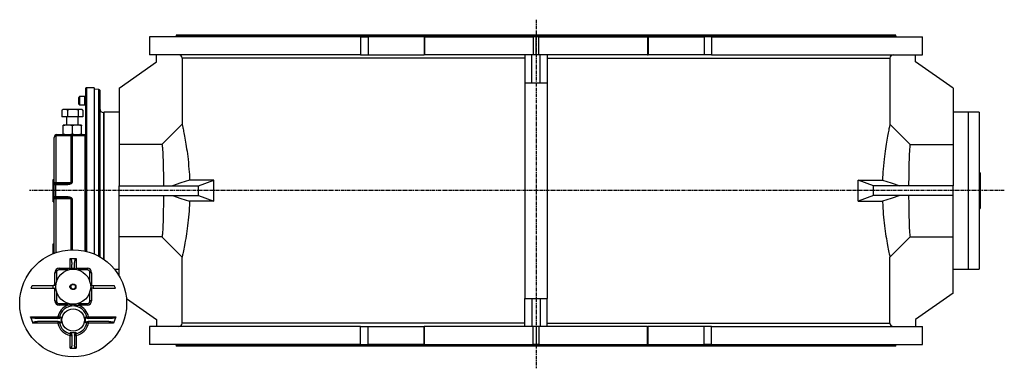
# Model space of a CAD drawing. Extents: x 912 to 7049, y 426 to 5475.
# Tile 1 of 5: x 927 to 4444, y 426 to 1670. Entities that reach past the tile are written whole.
import ezdxf

# ---------------------------------------------------------------- set-up
doc = ezdxf.new("R2010")
doc.units = 0
doc.linetypes.add('CENTERX2', pattern=[20.32, 12.7, -2.54, 2.54, -2.54])
doc.layers.get('0').update_dxf_attribs({"linetype": 'CONTINUOUS'})
doc.layers.add('FORMAT', color=7, linetype='CONTINUOUS')

msp = doc.modelspace()

# ---------------------------------------------------------------- linework, layer by layer
at = {"color": 7, "linetype": 'CONTINUOUS'}
for p, q in [((1391.4, 1608.6), (1391.4, 1544.6)), ((2144.9, 1608.6), (1391.4, 1608.6)), ((1486.4, 1614.6), (1486.4, 1610.6)), ((4056.4, 1614.6), (1486.4, 1614.6)), ((2144.9, 1608.6), (2171.4, 1608.6)), ((2144.9, 1608.6), (2144.9, 1544.6)), ((2171.4, 1608.6), (2171.4, 1544.6)), ((2371.4, 1608.6), (2171.4, 1608.6)), ((2371.4, 1608.6), (2371.4, 1544.6)), ((2371.4, 1608.6), (2373.1, 1608.6)), ((2373.1, 1608.6), (2373.1, 1544.6)), ((2373.1, 1608.6), (2761.4, 1608.6)), ((2761.4, 1608.6), (2761.4, 1544.6)), ((2771.4, 1608.6), (2761.4, 1608.6)), ((2771.4, 1544.6), (2771.4, 1608.6)), ((2781.4, 1608.6), (2771.4, 1608.6)), ((2781.4, 1544.6), (2781.4, 1608.6)), ((2781.4, 1608.6), (3169.6, 1608.6)), ((3169.6, 1608.6), (3169.6, 1544.6)), ((3171.4, 1608.6), (3169.6, 1608.6)), ((3171.4, 1608.6), (3171.4, 1544.6)), ((3171.4, 1608.6), (3371.4, 1608.6)), ((3371.4, 1608.6), (3371.4, 1544.6)), ((3397.9, 1608.6), (3371.4, 1608.6)), ((3397.9, 1608.6), (3397.9, 1544.6)), ((3397.9, 1608.6), (4151.4, 1608.6)), ((4056.4, 1610.6), (4056.4, 1614.6)), ((4151.4, 1544.6), (4151.4, 1608.6)), ((1282.4, 1425.8), (1416.4, 1519.6)), ((2144.9, 1544.6), (1391.4, 1544.6)), ((1416.4, 1519.6), (1416.4, 1544.6)), ((1507.5, 1532.6), (1507.5, 1296.6)), ((2144.9, 1544.6), (2171.4, 1544.6)), ((2171.4, 1544.6), (2371.4, 1544.6)), ((2373.1, 1544.6), (2371.4, 1544.6)), ((2761.4, 1544.6), (2373.1, 1544.6)), ((2731.4, 1544.6), (2731.4, 1543.3)), ((2731.4, 1543.3), (2731.4, 1444.6)), ((2756.4, 1444.6), (2756.4, 1544.6)), ((2771.4, 1544.6), (2761.4, 1544.6)), ((2781.4, 1544.6), (2771.4, 1544.6)), ((3169.6, 1544.6), (2781.4, 1544.6)), ((2786.4, 1444.6), (2786.4, 1544.6)), ((2811.4, 1544.6), (2811.4, 1543.3)), ((2811.4, 1543.3), (2811.4, 1444.6)), ((3169.6, 1544.6), (3171.4, 1544.6)), ((3371.4, 1544.6), (3171.4, 1544.6)), ((3397.9, 1544.6), (3371.4, 1544.6)), ((3397.9, 1544.6), (4151.4, 1544.6)), ((4035.3, 1532.6), (4035.3, 1296.6)), ((4126.4, 1519.6), (4126.4, 1544.6)), ((4260.4, 1425.8), (4126.4, 1519.6)), ((2731.4, 1444.6), (2811.4, 1444.6)), ((2731.4, 1444.6), (2731.4, 674.6)), ((2811.4, 1444.6), (2811.4, 674.6)), ((1163.4, 1397.3), (1163.4, 1425.1)), ((1193.4, 1427.1), (1165.4, 1427.1)), ((1193.4, 1427.1), (1193.4, 833.3)), ((1210.5, 1420.8), (1193.4, 1421.7)), ((1213.4, 1417.8), (1213.4, 823.4)), ((1282.4, 1425.8), (1282.4, 1339.3)), ((4260.4, 1425.8), (4260.4, 1339.3)), ((1138.4, 1368.6), (1138.4, 1392.6)), ((1160.4, 1395.6), (1141.4, 1395.6)), ((1163.4, 1397.3), (1163.4, 1397.2)), ((1163.4, 1260.2), (1163.4, 1397.2)), ((1077.9, 1346.7), (1079, 1347.3)), ((1077.9, 1346.7), (1077.9, 1323.6)), ((1082.9, 1349.6), (1078.9, 1347.3)), ((1088.2, 1349.6), (1082.9, 1349.6)), ((1117.2, 1349.6), (1088.2, 1349.6)), ((1098.4, 1346.7), (1098.4, 1323.6)), ((1144.4, 1349.6), (1117.2, 1349.6)), ((1135.9, 1346.7), (1135.9, 1323.6)), ((1141.4, 1365.6), (1160.4, 1365.6)), ((1147.9, 1349.6), (1144.4, 1349.6)), ((1151.8, 1347.3), (1147.9, 1349.6)), ((1152.8, 1346.7), (1152.8, 1323.6)), ((1228.4, 1337.9), (1227.6, 1337.9)), ((1282.4, 1339.6), (1228.4, 1339.6)), ((1228.4, 813.8), (1228.4, 1339.6)), ((1282.4, 1339.3), (1282.4, 1077.1)), ((4314.4, 1339.6), (4260.4, 1339.6)), ((4260.4, 1339.3), (4260.4, 1077.1)), ((4354.4, 1339.6), (4314.4, 1339.6)), ((4354.4, 1339.6), (4354.4, 779.6)), ((1098.4, 1323.6), (1077.9, 1323.6)), ((1094.4, 1323.6), (1094.4, 1293.6)), ((1135.9, 1323.6), (1098.4, 1323.6)), ((1152.8, 1323.6), (1135.9, 1323.6)), ((1136.4, 1293.6), (1136.4, 1323.6)), ((1082.9, 1290.7), (1082.9, 1293.6)), ((1099.1, 1293.6), (1082.9, 1293.6)), ((1082.9, 1262.5), (1082.9, 1290.7)), ((1131.6, 1293.6), (1099.1, 1293.6)), ((1115.4, 1262.5), (1115.4, 1290.7)), ((1147.9, 1293.6), (1131.6, 1293.6)), ((1147.9, 1293.6), (1147.9, 1290.7)), ((1147.9, 1262.5), (1147.9, 1290.7)), ((1050.4, 1089.6), (1050.4, 1249.6)), ((1060.4, 1259.6), (1115.3, 1259.6)), ((1082.9, 1259.6), (1082.9, 1262.5)), ((1115.3, 1259.6), (1160.4, 1259.6)), ((1147.9, 1262.5), (1147.9, 1259.6)), ((1435.4, 1224.1), (1282.4, 1224.1)), ((4107.4, 1224.1), (4260.4, 1224.1)), ((1047.4, 1019.6), (1047.4, 1099.6)), ((1047.4, 1099.6), (1050.4, 1099.6)), ((1620.7, 1097.1), (1534.1, 1097.1)), ((1565.9, 1077.1), (1620.7, 1097.1)), ((1620.7, 1022.1), (1620.7, 1097.1)), ((3922.1, 1097.1), (4008.6, 1097.1)), ((3922.1, 1022.1), (3922.1, 1097.1)), ((3976.8, 1077.1), (3922.1, 1097.1)), ((4356.9, 1123.8), (4354.4, 1123.8)), ((4356.9, 1123.8), (4356.9, 1123.2)), ((4356.9, 1123.2), (4356.9, 1111)), ((4356.9, 1111), (4356.9, 1110.4)), ((4356.9, 1110.4), (4356.9, 1107.1)), ((4356.9, 1107.1), (4356.9, 1106.5)), ((4356.9, 1106.5), (4356.9, 1087.9)), ((1050.4, 1079.9), (1050.4, 1089.6)), ((1050.4, 1039.6), (1050.4, 1079.6)), ((1055.4, 1084.6), (1089, 1084.6)), ((1282.4, 1042.1), (1282.4, 1077.1)), ((1282.4, 1077.1), (1565.9, 1077.1)), ((4260.4, 1077.1), (3976.8, 1077.1)), ((4260.4, 1042.1), (4260.4, 1077.1)), ((4354.4, 1070.6), (4356.9, 1070.6)), ((4356.9, 1087.9), (4356.9, 1087.3)), ((4356.9, 1087.3), (4356.9, 1084)), ((4356.9, 1084), (4356.9, 1083.4)), ((4356.9, 1083.4), (4356.9, 1071.3)), ((4356.9, 1071.3), (4356.9, 1070.6)), ((4356.9, 1070.6), (4356.9, 1065.5)), ((4356.9, 1065.5), (4356.9, 1064.9)), ((4356.9, 1064.9), (4356.9, 1054.3)), ((1050.4, 1029.6), (1050.4, 1039.3)), ((1050.4, 836.2), (1050.4, 1029.6)), ((1089, 1034.6), (1055.4, 1034.6)), ((1282.4, 1042.1), (1565.9, 1042.1)), ((1282.4, 779.8), (1282.4, 1042.1)), ((1620.7, 1022.1), (1534.1, 1022.1)), ((1565.9, 1042.1), (1620.7, 1022.1)), ((3976.8, 1042.1), (3922.1, 1022.1)), ((3922.1, 1022.1), (4008.6, 1022.1)), ((4260.4, 1042.1), (3976.8, 1042.1)), ((4260.4, 779.8), (4260.4, 1042.1)), ((4356.9, 1048.5), (4354.4, 1048.5)), ((4356.9, 1054.3), (4356.9, 1053.7)), ((4356.9, 1053.7), (4356.9, 1048.5)), ((4356.9, 1048.5), (4356.9, 1047.9)), ((4356.9, 1047.9), (4356.9, 1035.7)), ((4356.9, 1035.7), (4356.9, 1035.2)), ((4356.9, 1035.2), (4356.9, 1028)), ((4356.9, 1028), (4356.9, 1026.9)), ((4356.9, 1026.9), (4356.9, 1015.7)), ((1047.4, 1019.6), (1050.4, 1019.6)), ((4354.4, 1002.4), (4356.9, 1002.4)), ((4354.4, 995.4), (4356.9, 995.4)), ((4356.9, 1015.7), (4356.9, 1015.2)), ((4356.9, 1015.2), (4356.9, 1003)), ((4356.9, 1003), (4356.9, 1002.4)), ((4356.9, 1002.4), (4356.9, 1000.2)), ((4356.9, 1000.2), (4356.9, 999.6)), ((4356.9, 999.6), (4356.9, 996)), ((4356.9, 996), (4356.9, 995.4)), ((1435.4, 895), (1282.4, 895)), ((4107.4, 895), (4260.4, 895)), ((1047.4, 869.6), (1050.4, 869.6)), ((1047.4, 835), (1047.4, 869.6)), ((1107.4, 817.7), (1129.4, 817.7)), ((1507.5, 586.6), (1507.5, 822.6)), ((4035.3, 586.6), (4035.3, 822.6)), ((1100.9, 776.7), (1068.4, 776.7)), ((1113.4, 782), (1113.4, 796.3)), ((1123.4, 782), (1113.4, 782)), ((1113.4, 782), (1113.4, 779)), ((1123.4, 782), (1123.4, 796.3)), ((1123.4, 782), (1123.4, 779)), ((1168.4, 776.7), (1135.9, 776.7)), ((1265.4, 779.6), (1282.4, 779.6)), ((1282.4, 755.6), (1282.4, 779.8)), ((4260.4, 693.4), (4260.4, 779.8)), ((4260.4, 779.6), (4314.4, 779.6)), ((4314.4, 779.6), (4354.4, 779.6)), ((1058.4, 766.7), (1058.4, 734.2)), ((1178.4, 734.2), (1178.4, 766.7)), ((967.8, 711.7), (971.7, 721.7)), ((967.8, 711.7), (1046.6, 711.7)), ((971.7, 721.7), (1047.1, 721.7)), ((1046.6, 711.7), (1047.1, 721.7)), ((1046.6, 711.7), (1056.1, 711.7)), ((1056.1, 721.7), (1047.1, 721.7)), ((1105.9, 719.7), (1108.8, 719.7)), ((1105.9, 713.7), (1105.9, 719.7)), ((1105.9, 713.7), (1108.8, 713.7)), ((1180.7, 721.7), (1189.7, 721.7)), ((1190.2, 711.7), (1180.7, 711.7)), ((1189.7, 721.7), (1190.2, 711.7)), ((1189.7, 721.7), (1265, 721.7)), ((1190.2, 711.7), (1269, 711.7)), ((1269, 711.7), (1265, 721.7)), ((1058.4, 699.2), (1058.4, 666.7)), ((1178.4, 666.7), (1178.4, 699.2)), ((1308.6, 675.1), (1416.4, 599.6)), ((2731.4, 674.6), (2811.4, 674.6)), ((2731.4, 575.9), (2731.4, 674.6)), ((2756.4, 674.6), (2756.4, 574.6)), ((2786.4, 674.6), (2786.4, 574.6)), ((2811.4, 575.9), (2811.4, 674.6)), ((4260.4, 693.4), (4126.4, 599.6)), ((1068.4, 656.7), (1100.9, 656.7)), ((1113.3, 654.4), (1113.3, 654.2)), ((1113.3, 654.2), (1123.4, 654.2)), ((1113.4, 650.5), (1113.4, 653.7)), ((1123.4, 654.2), (1123.5, 654.4)), ((1123.4, 653.7), (1123.4, 650.5)), ((1135.9, 656.7), (1168.4, 656.7)), ((965.6, 609.1), (974.4, 587.1)), ((1064.8, 603.1), (987.8, 603.1)), ((1075.5, 608.5), (1075.5, 606.8)), ((1075.5, 606.8), (1075.5, 598.1)), ((1075.5, 598.1), (1075.5, 589.4)), ((1161.3, 606.8), (1161.3, 608.5)), ((1161.3, 606.8), (1161.3, 598.1)), ((1161.3, 598.1), (1161.3, 589.4)), ((1249, 603.1), (1172, 603.1)), ((1271.2, 609.1), (1262.3, 587.1)), ((1416.4, 599.6), (1416.4, 574.6)), ((4126.4, 599.6), (4126.4, 574.6)), ((1064.7, 593.1), (991.1, 593.1)), ((1075.5, 589.4), (1075.5, 587.7)), ((1161.3, 587.7), (1161.3, 589.4)), ((1245.7, 593.1), (1172, 593.1)), ((1391.4, 574.6), (1391.4, 510.6)), ((2144.9, 574.6), (1391.4, 574.6)), ((2144.9, 574.6), (2171.4, 574.6)), ((2144.9, 510.6), (2144.9, 574.6)), ((2171.4, 510.6), (2171.4, 574.6)), ((2171.4, 574.6), (2371.4, 574.6)), ((2371.4, 510.6), (2371.4, 574.6)), ((2373.1, 574.6), (2371.4, 574.6)), ((2373.1, 510.6), (2373.1, 574.6)), ((2761.4, 574.6), (2373.1, 574.6)), ((2731.4, 574.6), (2731.4, 575.9)), ((2761.4, 510.6), (2761.4, 574.6)), ((2771.4, 574.6), (2761.4, 574.6)), ((2771.4, 574.6), (2771.4, 510.6)), ((2781.4, 574.6), (2771.4, 574.6)), ((2781.4, 574.6), (2781.4, 510.6)), ((3169.6, 574.6), (2781.4, 574.6)), ((2811.4, 574.6), (2811.4, 575.9)), ((3169.6, 510.6), (3169.6, 574.6)), ((3169.6, 574.6), (3171.4, 574.6)), ((3171.4, 510.6), (3171.4, 574.6)), ((3371.4, 574.6), (3171.4, 574.6)), ((3371.4, 510.6), (3371.4, 574.6)), ((3397.9, 574.6), (3371.4, 574.6)), ((3397.9, 510.6), (3397.9, 574.6)), ((3397.9, 574.6), (4151.4, 574.6)), ((4151.4, 510.6), (4151.4, 574.6)), ((1108.2, 553.1), (1110.1, 553.1)), ((1110.1, 553.1), (1118.4, 553.1)), ((1113.4, 543.5), (1113.4, 508.2)), ((1118.4, 553.1), (1126.6, 553.1)), ((1123.4, 543.5), (1123.4, 508.2)), ((1126.6, 553.1), (1128.6, 553.1)), ((1107.4, 497.7), (1129.4, 497.7)), ((2144.9, 510.6), (1391.4, 510.6)), ((1486.4, 508.6), (1486.4, 504.6)), ((4056.4, 504.6), (1486.4, 504.6)), ((2144.9, 510.6), (2171.4, 510.6)), ((2371.4, 510.6), (2171.4, 510.6)), ((2371.4, 510.6), (2373.1, 510.6)), ((2373.1, 510.6), (2761.4, 510.6)), ((2771.4, 510.6), (2761.4, 510.6)), ((2781.4, 510.6), (2771.4, 510.6)), ((2781.4, 510.6), (3169.6, 510.6)), ((3171.4, 510.6), (3169.6, 510.6)), ((3171.4, 510.6), (3371.4, 510.6)), ((3397.9, 510.6), (3371.4, 510.6)), ((3397.9, 510.6), (4151.4, 510.6)), ((4056.4, 504.6), (4056.4, 508.6))]:
    msp.add_line(p, q, dxfattribs=at)
at = {"color": 8, "linetype": 'CONTINUOUS'}
for p, q in [((4056.4, 1610.6), (1486.4, 1610.6)), ((2731.4, 1532.6), (1507.5, 1532.6)), ((2811.4, 1532.6), (4035.3, 1532.6)), ((1165.4, 1427.1), (1165.4, 842.8)), ((1210.5, 825), (1210.5, 1420.8)), ((1141.4, 1395.6), (1141.4, 1365.6)), ((1160.4, 1394.5), (1160.4, 1395.6)), ((1160.4, 1394.4), (1160.4, 1394.5)), ((1160.4, 1365.6), (1160.4, 1394.4)), ((1227.6, 1337.9), (1227.6, 814.4)), ((4314.4, 1339.6), (4314.4, 779.6)), ((1111.6, 1254.6), (1056.7, 1254.9)), ((1056.7, 1254.9), (1056.7, 1089.2)), ((1111.6, 1089.2), (1111.6, 1254.6)), ((1115.3, 1259.6), (1115.3, 1254.9)), ((1115.3, 1254.9), (1115.3, 1089.2)), ((1160.4, 1254.9), (1115.3, 1254.9)), ((1160.4, 1259.6), (1160.4, 1254.9)), ((1161.7, 1255), (1160.4, 1254.9)), ((1161.7, 843.7), (1161.7, 1255)), ((1163.5, 1255.7), (1163.5, 843.3)), ((4354.4, 1123.2), (4356.9, 1123.2)), ((4354.4, 1111), (4356.9, 1111)), ((4354.4, 1110.4), (4356.9, 1110.4)), ((4354.4, 1107.1), (4356.9, 1107.1)), ((4354.4, 1106.5), (4356.9, 1106.5)), ((1055.4, 1084.6), (1055.4, 1079.9)), ((1055.4, 1079.9), (1055.4, 1039.3)), ((1089, 1079.9), (1055.4, 1079.9)), ((1089, 1079.9), (1089, 1084.6)), ((1115.3, 1089.2), (1113.2, 1086.4)), ((1565.9, 1042.1), (1565.9, 1077.1)), ((3976.8, 1042.1), (3976.8, 1077.1)), ((4354.4, 1087.9), (4356.9, 1087.9)), ((4354.4, 1087.3), (4356.9, 1087.3)), ((4354.4, 1084), (4356.9, 1084)), ((4354.4, 1083.4), (4356.9, 1083.4)), ((4354.4, 1071.3), (4356.9, 1071.3)), ((4354.4, 1065.5), (4356.9, 1065.5)), ((4354.4, 1064.9), (4356.9, 1064.9)), ((1055.4, 1039.3), (1089, 1039.3)), ((1055.4, 1039.3), (1055.4, 1034.6)), ((1056.7, 1030), (1056.7, 838.5)), ((1089, 1039.3), (1089, 1034.6)), ((1111.6, 848.6), (1111.6, 1030)), ((1113.2, 1032.7), (1115.3, 1030)), ((1115.3, 1030), (1115.3, 848.7)), ((4354.4, 1054.3), (4356.9, 1054.3)), ((4354.4, 1053.7), (4356.9, 1053.7)), ((4354.4, 1047.9), (4356.9, 1047.9)), ((4354.4, 1035.7), (4356.9, 1035.7)), ((4354.4, 1035.2), (4356.9, 1035.2)), ((4354.4, 1028), (4356.9, 1028)), ((4354.4, 1026.9), (4356.9, 1026.9)), ((4354.4, 1015.7), (4356.9, 1015.7)), ((4354.4, 1015.2), (4356.9, 1015.2)), ((4354.4, 1003), (4356.9, 1003)), ((4354.4, 1000.2), (4356.9, 1000.2)), ((4354.4, 999.6), (4356.9, 999.6)), ((4354.4, 996), (4356.9, 996)), ((1107.4, 782.7), (1107.4, 817.7)), ((1129.4, 817.7), (1129.4, 782.7)), ((1068.4, 776.7), (1068.4, 782.7)), ((1068.4, 782.7), (1107.4, 782.7)), ((1129.4, 782.7), (1168.4, 782.7)), ((1168.4, 782.7), (1168.4, 776.7)), ((1052.4, 721.7), (1052.4, 766.7)), ((1058.4, 766.7), (1052.4, 766.7)), ((1184.4, 766.7), (1178.4, 766.7)), ((1184.4, 766.7), (1184.4, 721.7)), ((1052.4, 666.7), (1052.4, 711.7)), ((1184.4, 711.7), (1184.4, 666.7)), ((1052.4, 666.7), (1058.4, 666.7)), ((1068.4, 650.7), (1068.4, 656.7)), ((1099.2, 650.7), (1068.4, 650.7)), ((1110.4, 652.1), (1110.4, 654.7)), ((1126.4, 654.7), (1126.4, 652.1)), ((1168.4, 650.7), (1137.6, 650.7)), ((1168.4, 650.7), (1168.4, 656.7)), ((1184.4, 666.7), (1178.4, 666.7)), ((965.6, 609.1), (1063.5, 609.1)), ((1063.5, 609.1), (1063.5, 603.1)), ((1173.3, 603.1), (1173.3, 609.1)), ((1173.3, 609.1), (1271.2, 609.1)), ((1063.5, 587.1), (974.4, 587.1)), ((1063.5, 593.1), (1063.5, 587.1)), ((1173.3, 587.1), (1173.3, 593.1)), ((1262.3, 587.1), (1173.3, 587.1)), ((2731.4, 586.6), (1507.5, 586.6)), ((2811.4, 586.6), (4035.3, 586.6)), ((1107.4, 497.7), (1107.4, 543.2)), ((1107.4, 543.2), (1113.4, 543.2)), ((1123.4, 543.2), (1129.4, 543.2)), ((1129.4, 543.2), (1129.4, 497.7)), ((4056.4, 508.6), (1486.4, 508.6))]:
    msp.add_line(p, q, dxfattribs=at)
at = {"color": 7, "linetype": 'CONTINUOUS', "flags": 128}
for points in [[(1507.5, 1296.6), (1482.9, 1271.9), (1435.4, 1224.1)], [(1507.5, 1296.6), (1507.7, 1295.6), (1508, 1294.2), (1508.3, 1292.3), (1508.8, 1289.9), (1509.4, 1287.1), (1510.1, 1283.8), (1510.9, 1280), (1511.8, 1275.8), (1512.8, 1271.1), (1513.8, 1266), (1514.9, 1260.2), (1516.1, 1254), (1517.3, 1247.3), (1518.6, 1240.2), (1519.8, 1233.1), (1521.1, 1225.6), (1522.3, 1217.7), (1523.6, 1209.4), (1524.9, 1200.5), (1526.1, 1191.3), (1527.3, 1181.6), (1528.5, 1171.7), (1529.7, 1160.3), (1530.8, 1148.5), (1531.9, 1136.4), (1532.6, 1126.8), (1533.2, 1117), (1533.7, 1107.1), (1534.1, 1097.1)], [(4035.3, 1296.6), (4035.1, 1295.6), (4034.8, 1294.2), (4034.4, 1292.3), (4033.9, 1289.9), (4033.3, 1287.1), (4032.6, 1283.8), (4031.8, 1280), (4030.9, 1275.8), (4030, 1271.1), (4029, 1266), (4027.8, 1260.2), (4026.7, 1254), (4025.4, 1247.3), (4024.1, 1240.2), (4022.9, 1233.1), (4021.7, 1225.6), (4020.4, 1217.7), (4019.2, 1209.4), (4017.9, 1200.5), (4016.6, 1191.3), (4015.4, 1181.6), (4014.2, 1171.7), (4013, 1160.3), (4011.9, 1148.5), (4010.9, 1136.4), (4010.2, 1126.8), (4009.6, 1117), (4009.1, 1107.1), (4008.6, 1097.1)], [(4035.3, 1296.6), (4059.9, 1271.9), (4107.4, 1224.1)], [(1435.4, 1224.1), (1435.7, 1223.1), (1436.1, 1221.5), (1436.4, 1219.4), (1436.7, 1216.6), (1437.1, 1213.4), (1437.4, 1209), (1437.8, 1203.9), (1438.1, 1198.2), (1438.5, 1191.8), (1438.8, 1184.9), (1439.1, 1177.4), (1439.3, 1169.3), (1439.6, 1160.7), (1439.8, 1151.7), (1440, 1142.3), (1440.2, 1132.5), (1440.4, 1122.3), (1440.5, 1111.8), (1440.6, 1101.2), (1440.7, 1090.3), (1440.7, 1083.7), (1440.8, 1077.1)], [(4107.4, 1224.1), (4107, 1223.1), (4106.7, 1221.5), (4106.4, 1219.4), (4106, 1216.6), (4105.7, 1213.4), (4105.3, 1209), (4105, 1203.9), (4104.6, 1198.2), (4104.3, 1191.8), (4104, 1184.9), (4103.7, 1177.4), (4103.4, 1169.3), (4103.2, 1160.7), (4102.9, 1151.7), (4102.7, 1142.3), (4102.5, 1132.5), (4102.4, 1122.3), (4102.2, 1111.8), (4102.1, 1101.2), (4102, 1090.3), (4102, 1083.7), (4102, 1077.1)], [(1534.1, 1097.1), (1503.3, 1087.3), (1472.5, 1077.1)], [(4008.6, 1097.1), (4039.5, 1087.3), (4070.2, 1077.1)], [(1440.8, 1042.1), (1440.7, 1032), (1440.7, 1022), (1440.6, 1012.2), (1440.5, 1002.5), (1440.3, 993.1), (1440.1, 983.1), (1440, 973.4), (1439.7, 964.1), (1439.5, 955.3), (1439.2, 946.9), (1439, 939.1), (1438.7, 931.7), (1438.3, 925), (1438, 918.9), (1437.7, 913.4), (1437.3, 908.6), (1436.9, 904.4), (1436.6, 901), (1436.2, 898.3), (1435.8, 896.3), (1435.4, 895)], [(1472.5, 1042.1), (1503.3, 1031.9), (1534.1, 1022.1)], [(1534.1, 1022.1), (1534, 1019.3), (1533.5, 1008), (1532.8, 997), (1532.1, 986.1), (1531.2, 975.3), (1530.3, 964.9), (1529.3, 954.7), (1528.1, 944.3), (1526.9, 934.2), (1525.7, 924.5), (1524.4, 915.1), (1523.1, 906.1), (1521.7, 897.5), (1520.2, 888.5), (1518.8, 879.9), (1517.3, 871.9), (1516, 864.4), (1514.6, 857.5), (1513.4, 851.2), (1512.1, 845), (1511, 839.5), (1510, 834.7), (1509.1, 830.7), (1508.5, 827.4), (1507.9, 824.9), (1507.6, 823.5), (1507.5, 822.6)], [(4070.2, 1042.1), (4039.5, 1031.9), (4008.6, 1022.1)], [(4008.6, 1022.1), (4008.7, 1019.3), (4009.3, 1008), (4009.9, 997), (4010.7, 986.1), (4011.5, 975.3), (4012.4, 964.9), (4013.5, 954.7), (4014.6, 944.3), (4015.8, 934.2), (4017.1, 924.5), (4018.4, 915.1), (4019.7, 906.1), (4021, 897.5), (4022.5, 888.5), (4024, 879.9), (4025.4, 871.9), (4026.8, 864.4), (4028.1, 857.5), (4029.4, 851.2), (4030.6, 845), (4031.8, 839.5), (4032.8, 834.7), (4033.6, 830.7), (4034.3, 827.4), (4034.8, 824.9), (4035.1, 823.5), (4035.3, 822.6)], [(4102, 1042.1), (4102, 1032), (4102.1, 1022), (4102.2, 1012.2), (4102.3, 1002.5), (4102.4, 993.1), (4102.6, 983.1), (4102.8, 973.4), (4103, 964.1), (4103.3, 955.3), (4103.5, 946.9), (4103.8, 939.1), (4104.1, 931.7), (4104.4, 925), (4104.7, 918.9), (4105.1, 913.4), (4105.4, 908.6), (4105.8, 904.4), (4106.2, 901), (4106.6, 898.3), (4107, 896.3), (4107.4, 895)], [(1435.4, 895), (1476.8, 853.4), (1497.1, 833), (1507.5, 822.6)], [(4107.4, 895), (4066, 853.4), (4045.7, 833), (4035.3, 822.6)], [(1107.4, 817.7), (1108, 817.6), (1108.6, 817.2), (1109.2, 816.6), (1109.8, 815.8), (1110.4, 814.8), (1110.9, 813.6), (1111.4, 812.2), (1111.8, 810.6), (1112.2, 808.9), (1112.6, 807), (1112.9, 805), (1113.1, 802.9), (1113.2, 800.7), (1113.3, 798.5), (1113.4, 796.3)], [(1123.4, 796.3), (1123.4, 798.5), (1123.5, 800.7), (1123.7, 802.9), (1123.9, 805), (1124.2, 807), (1124.5, 808.9), (1124.9, 810.6), (1125.4, 812.2), (1125.9, 813.6), (1126.4, 814.8), (1126.9, 815.8), (1127.5, 816.6), (1128.1, 817.2), (1128.8, 817.6), (1129.4, 817.7)], [(1111.3, 778.8), (1111.2, 778.8), (1110.4, 779.7), (1109.4, 780.6), (1108.4, 781.6), (1107.4, 782.7)], [(1129.4, 782.7), (1128.3, 781.6), (1127.3, 780.6), (1126.4, 779.7), (1125.5, 778.8), (1125.5, 778.8)], [(1110.4, 652.1), (1104.8, 651.5), (1099.2, 650.7)], [(1110.5, 652.1), (1110.4, 652.1), (1110.4, 652.1)], [(1113.4, 652.1), (1113.3, 652.1), (1112.8, 652.1), (1112.4, 652.1), (1111.9, 652.1), (1111.2, 652.1), (1110.5, 652.1)], [(1113.4, 653.9), (1113.4, 653.8), (1113.4, 653.7)], [(1123.4, 653.7), (1123.4, 653.8), (1123.4, 653.9)], [(1123.4, 652.1), (1123.5, 652.1), (1123.9, 652.1), (1124.3, 652.1), (1124.9, 652.1), (1125.5, 652.1), (1126.3, 652.1)], [(1126.4, 652.1), (1126.3, 652.1), (1126.3, 652.1)], [(1126.4, 652.1), (1132, 651.5), (1137.6, 650.7)], [(987.8, 603.1), (982, 603.3), (976.3, 604.1), (972, 605.2), (969.2, 606.2), (967.8, 606.9), (966.5, 607.8), (965.8, 608.7), (965.6, 609.1)], [(1075.5, 606.8), (1074.3, 606.4), (1073.2, 605.8), (1071.2, 604.8), (1069.2, 604), (1067.1, 603.3), (1064.8, 603.1)], [(1172, 603.1), (1170, 603.3), (1168, 603.8), (1164.7, 605.3), (1163, 606.1), (1161.3, 606.8)], [(1271.2, 609.1), (1270.6, 608.2), (1269.1, 607), (1266.3, 605.7), (1263.3, 604.8), (1258.6, 603.8), (1253.8, 603.2), (1249, 603.1)], [(974.4, 587.1), (974.3, 587.7), (974.3, 588.4), (974.7, 589.1), (975.5, 589.9), (977, 590.8), (978.5, 591.4), (982.1, 592.4), (985.8, 592.9), (989.5, 593.1), (991.1, 593.1)], [(1064.7, 593.1), (1066.7, 592.9), (1068.6, 592.4), (1070.4, 591.7), (1072.1, 590.9), (1073.7, 590), (1075.5, 589.4)], [(1161.3, 589.4), (1162.4, 589.8), (1163.5, 590.3), (1165.7, 591.4), (1168.7, 592.6), (1170.3, 592.9), (1172, 593.1)], [(1245.7, 593.1), (1249.5, 593), (1253.4, 592.6), (1257.1, 591.8), (1259.1, 591.1), (1260.2, 590.6), (1261.2, 590), (1261.9, 589.3), (1262.4, 588.5), (1262.5, 587.9), (1262.4, 587.3), (1262.3, 587.1)], [(1110.1, 553.1), (1110.6, 551.6), (1111.4, 549.9), (1112.2, 548.4), (1112.8, 546.8), (1113.2, 545.1), (1113.4, 543.5)], [(1123.4, 543.5), (1123.5, 544.8), (1123.8, 546.1), (1123.9, 546.5), (1124, 547), (1124.2, 547.4), (1124.4, 547.9), (1124.6, 548.4), (1124.7, 548.6), (1124.9, 549), (1125.1, 549.4), (1125.4, 550), (1125.7, 550.7), (1126.1, 551.6), (1126.4, 552.3), (1126.6, 553.1)], [(1113.4, 508.2), (1113.3, 506.7), (1113.1, 505.2), (1112.8, 503.8), (1112.4, 502.5), (1111.9, 501.3), (1111.3, 500.3), (1110.6, 499.4), (1109.9, 498.6), (1109.1, 498.1), (1108.2, 497.8), (1107.4, 497.7)], [(1129.4, 497.7), (1128.5, 497.8), (1127.7, 498.1), (1126.9, 498.6), (1126.1, 499.4), (1125.4, 500.3), (1124.8, 501.3), (1124.3, 502.5), (1123.9, 503.8), (1123.6, 505.2), (1123.4, 506.7), (1123.4, 508.2)]]:
    msp.add_lwpolyline(points, dxfattribs=at)
at = {"color": 8, "linetype": 'CONTINUOUS', "flags": 128}
for points in [[(1056.7, 1254.9), (1055.3, 1254.5), (1054.1, 1254), (1053, 1253.5), (1052.1, 1252.8), (1051.4, 1252.1), (1050.8, 1251.3), (1050.5, 1250.4), (1050.4, 1249.6)], [(1060.4, 1259.6), (1059.8, 1259.5), (1059.3, 1259.3), (1058.8, 1258.9), (1058.3, 1258.3), (1057.8, 1257.7), (1057.4, 1256.8), (1057, 1255.9), (1056.7, 1254.9)], [(1115.3, 1259.6), (1114.7, 1259.5), (1114.2, 1259.2), (1113.7, 1258.8), (1113.2, 1258.2), (1112.7, 1257.5), (1112.3, 1256.6), (1111.9, 1255.7), (1111.6, 1254.6)], [(1161.6, 1258.5), (1161.8, 1259.5), (1162.4, 1260.2), (1163, 1261), (1163.3, 1261.8), (1163.4, 1262.6)], [(1161.7, 1255), (1161.6, 1257), (1161.6, 1258.5)], [(1163.4, 1260.2), (1163.5, 1258.1), (1163.5, 1255.7)], [(1050.4, 1089.6), (1050.6, 1088.7), (1051.1, 1087.9), (1051.9, 1087.1), (1052.7, 1086.4), (1053.7, 1085.6), (1054.5, 1085), (1055.1, 1084.6)], [(1055.1, 1084.6), (1055.4, 1084.8), (1055.7, 1085.2), (1056, 1085.6), (1056.2, 1086.2), (1056.4, 1086.8), (1056.5, 1087.6), (1056.6, 1088.4), (1056.7, 1089.2)], [(1056.7, 1089.2), (1087.4, 1089.2), (1111.6, 1089.2)], [(1089, 1084.6), (1094.9, 1084.7), (1100.8, 1085.2), (1103.7, 1085.6), (1106.5, 1086.1), (1108.4, 1086.5), (1110, 1087.1), (1111.5, 1087.8)], [(1113.2, 1086.4), (1112.5, 1085.7), (1111.7, 1085), (1110.8, 1084.4), (1107.9, 1082.9), (1104.9, 1081.9), (1101.7, 1081.1), (1097.6, 1080.4), (1093.3, 1080), (1089, 1079.9)], [(1111.5, 1087.8), (1113.3, 1088.5), (1115.3, 1089.2)], [(1111.6, 1089.2), (1113.4, 1089.2), (1115.3, 1089.2)], [(1055.1, 1034.5), (1054.5, 1034.2), (1053.7, 1033.6), (1052.7, 1032.8), (1051.9, 1032), (1051.1, 1031.2), (1050.6, 1030.4), (1050.4, 1029.6)], [(1055.1, 1034.5), (1055.4, 1034.3), (1055.7, 1034), (1056, 1033.6), (1056.2, 1033), (1056.4, 1032.3), (1056.5, 1031.6), (1056.6, 1030.8), (1056.7, 1030)], [(1111.6, 1030), (1080.9, 1030), (1056.7, 1030)], [(1089, 1039.3), (1091.6, 1039.3), (1094.1, 1039.1), (1096.7, 1038.9), (1099.3, 1038.5), (1101.7, 1038.1), (1103.4, 1037.7), (1105, 1037.3), (1106.5, 1036.8), (1107.9, 1036.2), (1108.9, 1035.8), (1109.9, 1035.3), (1110.8, 1034.8), (1112.2, 1033.8), (1113.2, 1032.7)], [(1111.5, 1031.3), (1110, 1032.1), (1108.3, 1032.6), (1106.5, 1033.1), (1103.7, 1033.6), (1100.8, 1034), (1094.9, 1034.4), (1089, 1034.6)], [(1115.3, 1030), (1113.3, 1030.7), (1111.5, 1031.3)], [(1115.3, 1030), (1113.4, 1030), (1111.6, 1030)], [(1110.8, 647.5), (1110.8, 647.8), (1110.8, 648.1), (1110.8, 648.4), (1110.7, 648.8), (1110.6, 650.1), (1110.6, 651), (1110.5, 652.1)], [(1126.3, 652.1), (1126.2, 651), (1126.1, 650.1), (1126.1, 649.6), (1126.1, 649.1), (1126, 648.8), (1126, 647.8), (1125.9, 647.5)], [(1069.4, 607.9), (1069.2, 607.9), (1068.9, 608), (1068.4, 608.1), (1067.6, 608.3), (1066.7, 608.4), (1065.7, 608.6), (1064.6, 608.9), (1063.5, 609.1)], [(1075.5, 598.1), (1075.5, 598), (1075.5, 597.9), (1075.4, 597.9), (1075.4, 597.9), (1075.4, 597.9), (1075.4, 597.9), (1075.4, 597.9), (1075.4, 597.9), (1075.4, 597.9), (1075.4, 597.9), (1075.4, 598), (1075.4, 598.1), (1075.4, 598.2), (1075.4, 598.2), (1075.4, 598.3), (1075.4, 598.3), (1075.4, 598.3), (1075.4, 598.3), (1075.4, 598.3), (1075.4, 598.3), (1075.4, 598.3), (1075.5, 598.2), (1075.5, 598.2), (1075.5, 598.1)], [(1161.3, 598.1), (1161.3, 598.2), (1161.3, 598.2), (1161.3, 598.3), (1161.3, 598.3), (1161.3, 598.3), (1161.3, 598.3), (1161.3, 598.3), (1161.3, 598.3), (1161.4, 598.3), (1161.4, 598.2), (1161.4, 598.2), (1161.4, 598.1), (1161.4, 598), (1161.4, 597.9), (1161.3, 597.9), (1161.3, 597.9), (1161.3, 597.9), (1161.3, 597.9), (1161.3, 597.9), (1161.3, 597.9), (1161.3, 597.9), (1161.3, 597.9), (1161.3, 598), (1161.3, 598.1)], [(1173.3, 609.1), (1172.1, 608.9), (1171, 608.6), (1170, 608.4), (1169.1, 608.3), (1168.4, 608.1), (1167.9, 608), (1167.5, 607.9), (1167.4, 607.9)], [(1069.4, 588.3), (1069.2, 588.2), (1068.9, 588.2), (1068.4, 588.1), (1067.6, 587.9), (1066.7, 587.7), (1065.7, 587.5), (1064.6, 587.3), (1063.5, 587.1)], [(1173.3, 587.1), (1172.1, 587.3), (1171, 587.5), (1170, 587.7), (1169.1, 587.9), (1168.4, 588.1), (1167.9, 588.2), (1167.5, 588.2), (1167.4, 588.3)], [(1108.6, 549.1), (1108.5, 548.9), (1108.5, 548.6), (1108.4, 548.1), (1108.2, 547.3), (1108, 546.4), (1107.8, 545.4), (1107.6, 544.3), (1107.4, 543.2)], [(1129.4, 543.2), (1129.1, 544.3), (1128.9, 545.4), (1128.7, 546.4), (1128.5, 547.3), (1128.4, 548.1), (1128.3, 548.6), (1128.2, 548.9), (1128.2, 549.1)]]:
    msp.add_lwpolyline(points, dxfattribs=at)
at = {"color": 7, "linetype": 'CONTINUOUS'}
for centre, radius in [((1118.4, 657.7), 191), ((1118.4, 716.7), 62.5), ((1118.4, 716.7), 10), ((1118.4, 716.7), 8.25)]:
    msp.add_circle(centre, radius, dxfattribs=at)
at = {"color": 8, "linetype": 'CONTINUOUS'}
msp.add_circle((1118.4, 598.1), 40, dxfattribs=at)
at = {"color": 7, "linetype": 'CONTINUOUS'}
for centre, radius, start, end in [((1484.4, 1610.6), 2, 270, 0), ((4058.4, 1610.6), 2, 180, 270), ((1495.5, 1532.6), 12, 0.0021, 90.0016), ((4047.3, 1532.6), 12, 89.9984, 179.9979), ((1165.4, 1425.1), 2, 90, 180), ((1210.4, 1417.8), 3, 0, 87), ((1141.4, 1392.6), 3, 90, 180), ((1160.4, 1398.6), 3, 270, 0), ((1088.8, 1327.6), 22, 91.7692, 119.8172), ((1087.5, 1327.6), 22, 60.191, 88.2226), ((1118, 1282.6), 67, 90.6741, 106.9403), ((1116.3, 1281.9), 67.7, 73.148, 89.2377), ((1145.1, 1333.7), 15.9, 92.5261, 125.2973), ((1141.4, 1368.6), 3, 180, 270), ((1143.6, 1333.6), 16, 54.8252, 87.3509), ((1160.4, 1362.6), 3, 0, 90), ((1228.4, 1352.9), 15, 180, 267), ((1099.9, 1242.5), 51.1, 90.8294, 109.4267), ((1098.3, 1242), 51.6, 70.6715, 89.0724), ((1132.4, 1242.5), 51.1, 90.8294, 109.4267), ((1130.8, 1242), 51.6, 70.6716, 89.0723), ((1060.4, 1249.6), 10, 90, 180), ((1100, 1311.2), 51.6, 250.6718, 269.0721), ((1098.4, 1310.7), 51.1, 270.8294, 289.4267), ((1132.5, 1311.2), 51.6, 250.6716, 269.0723), ((1130.9, 1310.7), 51.1, 270.8294, 289.4267), ((1160.4, 1262.5), 2.96, 269.7287, 343.1442), ((1055.4, 1079.6), 5, 90, 180), ((1055.4, 1039.6), 5, 180, 270), ((1068.4, 766.7), 10, 90, 180), ((1168.4, 766.7), 10, 0, 90), ((1068.4, 666.7), 10, 180, 270), ((1118.4, 598.1), 50, 11.3282, 168.6718), ((1110.4, 650.5), 3, 278.6499, 0.0323), ((1110.4, 653.7), 3, 3.3609, 9.5941), ((1126.4, 653.7), 3, 170.4059, 176.6391), ((1126.4, 650.5), 3, 179.9665, 261.3514), ((1168.4, 666.7), 10, 270, 360), ((1063.5, 609.1), 6, 270, 348.6718), ((1173.3, 609.1), 6, 191.3282, 270), ((1063.5, 587.1), 6, 11.3282, 90), ((1118.4, 598.1), 50, 191.3282, 258.6718), ((1118.4, 598.1), 50, 281.3282, 348.6718), ((1173.3, 587.1), 6, 90, 168.6718), ((1495.5, 586.6), 12, 269.9984, 359.9979), ((4047.3, 586.6), 12, 180.0021, 270.0016), ((1107.4, 543.2), 6, 0, 78.6718), ((1129.4, 543.2), 6, 101.3282, 180), ((1484.4, 508.6), 2, 0, 90), ((4058.4, 508.6), 2, 90, 180)]:
    msp.add_arc(centre, radius, start, end, dxfattribs=at)
at = {"color": 8, "linetype": 'CONTINUOUS'}
for centre, radius, start, end in [((1160.5, 1397.4), 2.9, 267.9264, 357.7653), ((1160.5, 1397.3), 2.89, 267.7196, 357.5238), ((1115.3, 1237.1), 17.8, 89.8796, 101.8038), ((1161.5, 1260.4), 1.86, 271.5149, 356.4742), ((1161.9, 1257.4), 2.4, 265.5607, 314.1344), ((1055.5, 1120.1), 30.9, 260.4919, 272.2262), ((1055.4, 1079.7), 4.97, 92.7779, 179.7589), ((1054.1, 1057.2), 22.7, 86.8585, 99.5012), ((1099, 1089.5), 12.6, 352.1771, 358.4673), ((1064, 1027), 77.2, 50.3571, 52.0056), ((1054.1, 1062), 22.7, 260.4988, 273.1415), ((1055.4, 1039.5), 4.97, 180.2411, 267.2221), ((1055.6, 997.4), 32.6, 88.0714, 99.2105), ((1064, 1092.2), 77.2, 307.9944, 309.6429), ((1099, 1029.6), 12.6, 1.5327, 7.8229), ((1068.4, 766.7), 16, 90, 180), ((1168.4, 766.7), 16, 0, 90), ((1068.4, 666.7), 16, 180, 270), ((1118.4, 598.1), 56, 110.0681, 168.6718), ((1118.4, 598.1), 56, 84.8722, 95.1278), ((1118.4, 598.1), 56, 11.3282, 69.9319), ((1168.4, 666.7), 16, 270, 0), ((1058.5, 752.2), 144.7, 274.2999, 276.7365), ((1178.3, 752.2), 144.7, 263.2635, 265.7001), ((1118.4, 598.1), 56, 191.3282, 258.6718), ((1058.5, 444), 144.7, 83.2628, 85.7008), ((1118.4, 598.1), 56, 281.3282, 348.6718), ((1178.2, 444), 144.7, 94.2992, 96.7372), ((954.1, 537.1), 154.9, 4.4378, 5.9468), ((1281.5, 537.2), 153.7, 174.0471, 175.5683)]:
    msp.add_arc(centre, radius, start, end, dxfattribs=at)
at = {"layer": 'FORMAT', "linetype": 'CENTERX2'}
for p, q in [((2771.4, 1669.6), (2771.4, 425.8)), ((4443.6, 1059.6), (962.1, 1059.6))]:
    msp.add_line(p, q, dxfattribs=at)

doc.saveas('drawing.dxf')
